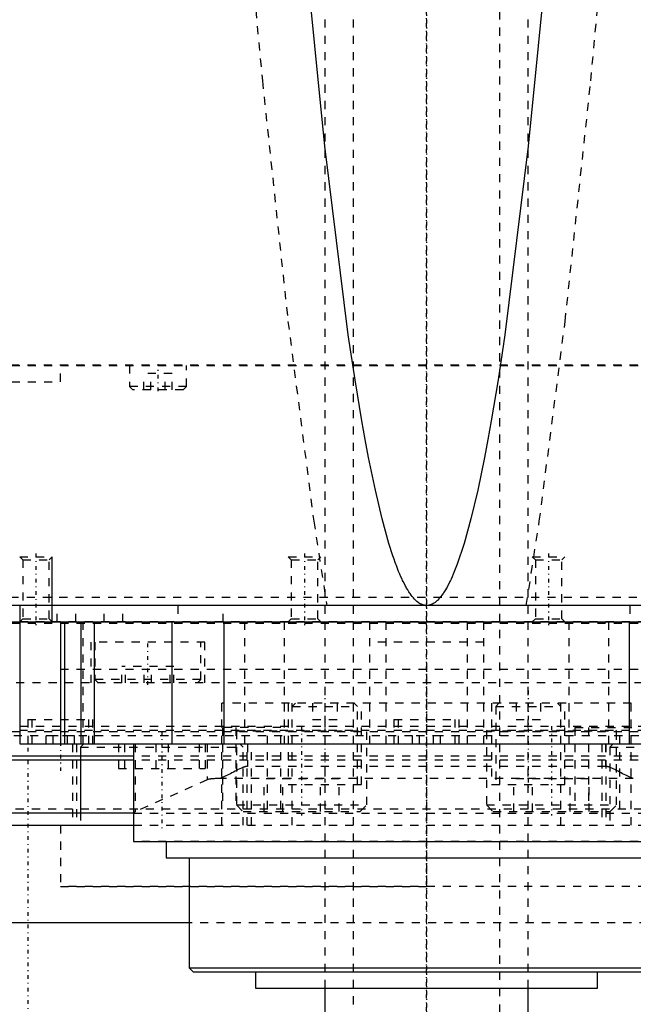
# Model space of a CAD drawing. Extents: x -120 to 120, y -92 to 634.
# Tile 3 of 11: x -50 to 25, y -14 to 106. Entities that reach past the tile are written whole.
import ezdxf

# ---------------------------------------------------------------- set-up
doc = ezdxf.new("R2010")
doc.units = 0
doc.linetypes.add('CENTER', pattern=[1.5, 0.45, -0.5, 0.05, -0.5])
doc.linetypes.add('DASHED', pattern=[2, 1, -1])
for name, color, linetype in [('AM_0', 7, 'CONTINUOUS'), ('AM_10', 7, 'CONTINUOUS'), ('AM_3', 7, 'DASHED'), ('AM_7', 7, 'CENTER')]:
    doc.layers.add(name, color=color, linetype=linetype)

msp = doc.modelspace()

# ---------------------------------------------------------------- linework, layer by layer
at = {"layer": 'AM_0', "color": 7, "linetype": 'CONTINUOUS'}
for p, q in [((79, 34.5), (-79, 34.5)), ((-50, 34.5), (-50, 17.5)), ((-78.5, 32.5), (78.5, 32.5)), ((-45, 32.5), (-45, 17.5)), ((-44.5, 32.5), (-44.5, 17.5)), ((-42.5, 32.5), (-42.5, 17.5)), ((-40.83, 32.5), (-40.83, 17.5)), ((-31.31, 32.5), (-31.31, 17.5)), ((-24.92, 32.5), (-24.92, 17.5)), ((24.92, 32.5), (24.92, 17.5)), ((-50, 17.5), (50, 17.5)), ((-36, 17.5), (-36, 5.5)), ((-36, 16), (-60, 16)), ((-36, 15.5), (-60, 15.5)), ((-42.5, 9), (-42.5, 15.5)), ((-36, 9), (-52.5, 9)), ((-68.3, 7.5), (-36, 7.5)), ((-36, 5.5), (36, 5.5)), ((-32, 5.5), (-32, 3.5)), ((-32, 3.5), (32, 3.5)), ((-29.17, 3.5), (-29.17, -10)), ((-29.17, -4.5), (-65.59, -4.5)), ((-29.17, -10), (-28.67, -10.5)), ((-29.17, -10), (29.18, -10)), ((-28.67, -10.5), (28.68, -10.5)), ((-21, -10.5), (-21, -12.5)), ((21, -12.5), (21, -10.5)), ((-21, -12.5), (21, -12.5)), ((-12.5, -12.5), (-12.5, -17.5)), ((12.5, -17.5), (12.5, -12.5))]:
    msp.add_line(p, q, dxfattribs=at)
for points in [[(0, 34.5, 0), (-0.01, 34.5, 0), (-0.04, 34.5, 0), (-0.06, 34.5, 0), (-0.07, 34.5, 0), (-0.08, 34.5, 0), (-0.11, 34.5, 0), (-0.13, 34.51, 0), (-0.15, 34.51, 0), (-0.18, 34.51, 0), (-0.2, 34.51, 0), (-0.21, 34.52, 0), (-0.22, 34.52, 0), (-0.25, 34.52, 0), (-0.27, 34.53, 0), (-0.29, 34.53, 0), (-0.32, 34.54, 0), (-0.34, 34.54, 0), (-0.35, 34.54, 0), (-0.36, 34.55, 0), (-0.39, 34.55, 0), (-0.41, 34.56, 0), (-0.42, 34.56, 0), (-0.43, 34.57, 0), (-0.46, 34.57, 0), (-0.48, 34.58, 0), (-0.49, 34.59, 0), (-0.5, 34.59, 0), (-0.53, 34.6, 0), (-0.55, 34.61, 0), (-0.57, 34.62, 0), (-0.6, 34.63, 0), (-0.62, 34.64, 0), (-0.63, 34.64, 0), (-0.64, 34.65, 0), (-0.67, 34.66, 0), (-0.69, 34.67, 0), (-0.71, 34.68, 0), (-0.74, 34.69, 0), (-0.76, 34.71, 0), (-0.77, 34.71, 0), (-0.78, 34.72, 0), (-0.81, 34.73, 0), (-0.83, 34.74, 0), (-0.85, 34.76, 0), (-0.88, 34.77, 0), (-0.9, 34.79, 0), (-0.91, 34.8, 0), (-0.92, 34.8, 0), (-0.95, 34.82, 0), (-0.97, 34.83, 0), (-1.05, 34.89, 0), (-1.19, 35.01, 0), (-1.26, 35.07, 0), (-1.33, 35.13, 0), (-1.47, 35.27, 0), (-1.61, 35.43, 0), (-1.75, 35.59, 0), (-1.89, 35.78, 0), (-2.03, 35.97, 0), (-2.1, 36.07, 0), (-2.17, 36.18, 0), (-2.31, 36.41, 0), (-2.45, 36.64, 0), (-2.52, 36.77, 0), (-2.59, 36.89, 0), (-2.73, 37.16, 0), (-2.87, 37.44, 0), (-2.94, 37.59, 0), (-3.01, 37.73, 0), (-3.15, 38.04, 0), (-3.29, 38.36, 0), (-3.43, 38.7, 0), (-3.57, 39.05, 0), (-3.71, 39.41, 0), (-3.78, 39.6, 0), (-3.85, 39.79, 0), (-3.99, 40.18, 0), (-4.13, 40.59, 0), (-4.62, 42.12, 0), (-5.46, 45.14, 0), (-6.29, 48.66, 0), (-7.13, 52.68, 0), (-7.54, 54.88, 0), (-7.96, 57.2, 0), (-8.79, 62.22, 0), (-9.62, 67.74, 0), (-12.5, 90.94, 0), (-14.95, 115.63, 0)], [(14.95, 115.63, 0), (12.5, 90.94, 0), (9.62, 67.74, 0), (8.79, 62.22, 0), (7.96, 57.2, 0), (7.54, 54.88, 0), (7.13, 52.68, 0), (6.29, 48.66, 0), (5.46, 45.14, 0), (4.62, 42.12, 0), (3.78, 39.6, 0), (3.29, 38.36, 0), (3.15, 38.04, 0), (3.01, 37.73, 0), (2.94, 37.59, 0), (2.87, 37.44, 0), (2.73, 37.16, 0), (2.59, 36.89, 0), (2.52, 36.77, 0), (2.45, 36.64, 0), (2.31, 36.41, 0), (2.17, 36.18, 0), (2.1, 36.07, 0), (2.03, 35.97, 0), (1.89, 35.78, 0), (1.75, 35.59, 0), (1.61, 35.43, 0), (1.47, 35.27, 0), (1.33, 35.13, 0), (1.26, 35.07, 0), (1.19, 35.01, 0), (1.05, 34.89, 0), (0.91, 34.8, 0), (0.83, 34.74, 0), (0.81, 34.73, 0), (0.78, 34.72, 0), (0.77, 34.71, 0), (0.76, 34.71, 0), (0.74, 34.69, 0), (0.71, 34.68, 0), (0.69, 34.67, 0), (0.67, 34.66, 0), (0.64, 34.65, 0), (0.63, 34.64, 0), (0.62, 34.64, 0), (0.6, 34.63, 0), (0.57, 34.62, 0), (0.55, 34.61, 0), (0.53, 34.6, 0), (0.5, 34.59, 0), (0.49, 34.59, 0), (0.48, 34.58, 0), (0.46, 34.57, 0), (0.43, 34.57, 0), (0.42, 34.56, 0), (0.41, 34.56, 0), (0.39, 34.55, 0), (0.36, 34.55, 0), (0.35, 34.54, 0), (0.34, 34.54, 0), (0.32, 34.54, 0), (0.29, 34.53, 0), (0.27, 34.53, 0), (0.25, 34.52, 0), (0.22, 34.52, 0), (0.21, 34.52, 0), (0.2, 34.51, 0), (0.18, 34.51, 0), (0.15, 34.51, 0), (0.13, 34.51, 0), (0.11, 34.5, 0), (0.08, 34.5, 0), (0.07, 34.5, 0), (0.06, 34.5, 0), (0.04, 34.5, 0), (0.01, 34.5, 0), (0, 34.5, 0)]]:
    msp.add_polyline3d(points, dxfattribs=at)
at = {"layer": 'AM_10', "color": 7, "linetype": 'CONTINUOUS'}
msp.add_line((-46, 32.5), (-46, 40.5), dxfattribs=at)
at = {"layer": 'AM_3', "color": 6, "linetype": 'DASHED'}
for p, q in [((-9, 600.5), (-9, -59.5)), ((9, -59.5), (9, 600.5)), ((-12.5, 222.5), (-12.5, -12.5)), ((12.5, -12.5), (12.5, 222.5)), ((-71, 64), (71, 64)), ((69.95, 64.05), (-69.95, 64.05)), ((-45, 62), (-45, 64)), ((-36.5, 64), (-36.5, 61.4)), ((-34.73, 61), (-34.73, 63)), ((-31.27, 63), (-34.73, 63)), ((-33.87, 61), (-33.87, 63)), ((-32.13, 61), (-32.13, 63)), ((-31.27, 61), (-31.27, 63)), ((-29.5, 61.4), (-29.5, 64)), ((-65, 62), (-45, 62)), ((-36.5, 61.4), (-36.1, 61)), ((-29.5, 61.4), (-36.5, 61.4)), ((-29.9, 61), (-36.1, 61)), ((-29.9, 61), (-29.5, 61.4)), ((-50, 40.5), (-49.62, 40.12)), ((-50, 40.5), (-46, 40.5)), ((-49.62, 40.12), (-49.62, 32.88)), ((-49.62, 40.12), (-46.38, 40.12)), ((-46.38, 40.12), (-46, 40.5)), ((-46.38, 32.88), (-46.38, 40.12)), ((-17, 40.5), (-16.62, 40.12)), ((-17, 40.5), (-13, 40.5)), ((-16.62, 40.12), (-16.62, 32.88)), ((-16.62, 40.12), (-13.38, 40.12)), ((-13.38, 40.12), (-13, 40.5)), ((-13.38, 32.88), (-13.38, 40.12)), ((13, 40.5), (13.38, 40.12)), ((13, 40.5), (17, 40.5)), ((13.38, 40.12), (13.38, 32.88)), ((13.38, 40.12), (16.62, 40.12)), ((16.62, 40.12), (17, 40.5)), ((16.62, 32.88), (16.62, 40.12)), ((77.86, 35.5), (-77.86, 35.5)), ((-45.38, 32.5), (-45.38, 34.5)), ((-43.08, 32.5), (-43.08, 34.5)), ((-39.62, 32.5), (-39.62, 34.5)), ((-37.31, 32.5), (-37.31, 34.5)), ((-30.58, 34.5), (-30.58, 32.5)), ((-25, 32.5), (-25, 34.5)), ((25, 34.5), (25, 32.5)), ((-49.62, 32.88), (-50, 32.5)), ((-49.62, 32.88), (-46.38, 32.88)), ((-46, 32.5), (-46.38, 32.88)), ((-16.62, 32.88), (-17, 32.5)), ((-16.62, 32.88), (-13.38, 32.88)), ((-13, 32.5), (-13.38, 32.88)), ((13.38, 32.88), (13, 32.5)), ((13.38, 32.88), (16.62, 32.88)), ((17, 32.5), (16.62, 32.88)), ((77, 32.5), (-60.01, 32.5)), ((60, 32.3), (-60, 32.3)), ((-42.23, 32.5), (-42.23, 17.5)), ((-22.36, 32.5), (-22.36, 17.5)), ((-17.5, 32.5), (-17.5, 17.5)), ((-7, 32.5), (-7, 17.5)), ((-5, 32.5), (-5, 17.5)), ((5, 32.5), (5, 17.5)), ((7, 32.5), (7, 17.5)), ((17.5, 32.5), (17.5, 17.5)), ((22.36, 32.5), (22.36, 17.5)), ((-41.25, 30), (-41.25, 25)), ((-27.25, 30), (-41.25, 30)), ((-40.75, 30), (-40.75, 25.4)), ((-27.75, 25.4), (-27.75, 30)), ((-27.25, 25), (-27.25, 30)), ((7, 30), (-7, 30)), ((-45, 26.7), (45, 26.7)), ((-45, 26.7), (0, 26.7)), ((-37.45, 25), (-37.45, 27)), ((-31.05, 27), (-37.45, 27)), ((-37, 25), (-37, 27)), ((-34.7, 25), (-34.7, 27)), ((-33.8, 25), (-33.8, 27)), ((-31.5, 25), (-31.5, 27)), ((-31.05, 25), (-31.05, 27)), ((78.56, 25), (-78.56, 25)), ((-40.75, 25.4), (-40.35, 25)), ((-27.75, 25.4), (-40.75, 25.4)), ((-28.15, 25), (-27.75, 25.4)), ((-25.16, 7.5), (-25.16, 22.5)), ((25.16, 22.5), (-25.16, 22.5)), ((-17, 22.5), (-17, 12.5)), ((-16.1, 22.5), (-16.5, 22.1)), ((-16.5, 7.5), (-16.5, 22.5)), ((-16.5, 22.1), (-8.5, 22.1)), ((-14, 22.5), (-14, 20.5)), ((-11, 22.5), (-11, 20.5)), ((-8.5, 22.1), (-8.9, 22.5)), ((-8.5, 12.5), (-8.5, 22.1)), ((-8, 12.5), (-8, 22.5)), ((8, 22.5), (8, 12.5)), ((8.9, 22.5), (8.5, 22.1)), ((8.5, 22.1), (8.5, 12.5)), ((8.5, 22.1), (16.5, 22.1)), ((11, 22.5), (11, 20.5)), ((14, 22.5), (14, 20.5)), ((16.5, 22.1), (16.1, 22.5)), ((16.5, 7.5), (16.5, 22.5)), ((17, 12.5), (17, 22.5)), ((25.16, 7.5), (25.16, 22.5)), ((-60, 19.7), (60, 19.7)), ((-49, 20.5), (-49, 17.5)), ((-49, 20.5), (-41, 20.5)), ((-48.5, 20.5), (-48.5, 17.5)), ((-41.5, 17.5), (-41.5, 20.5)), ((-41, 17.5), (-41, 20.5)), ((-25.09, 19.5), (-25.09, 9.5)), ((-17.89, 19.5), (-25.09, 19.5)), ((-23.43, 19.5), (-23.43, 9.5)), ((-19.55, 9.5), (-19.55, 19.5)), ((-17.89, 9.5), (-17.89, 19.5)), ((-14, 20.5), (-11, 20.5)), ((-4, 20.5), (-4, 17.5)), ((-4, 20.5), (4, 20.5)), ((-3.5, 20.5), (-3.5, 17.5)), ((3.5, 17.5), (3.5, 20.5)), ((4, 17.5), (4, 20.5)), ((11, 20.5), (14, 20.5)), ((18.23, 19.5), (18.23, 9.5)), ((18.23, 19.5), (25.44, 19.5)), ((19.89, 19.5), (19.89, 9.5)), ((23.77, 9.5), (23.77, 19.5)), ((-1.73, 18.5), (-60.07, 18.5)), ((-60.04, 19.2), (60.04, 19.2)), ((60.01, 19), (-60.01, 19)), ((-43.27, 18.5), (-46.73, 18.5)), ((-46.73, 17.5), (-46.73, 18.5)), ((-45.87, 17.5), (-45.87, 18.5)), ((-44.13, 17.5), (-44.13, 18.5)), ((-43.27, 17.5), (-43.27, 18.5)), ((-23.25, 19.2), (-23.35, 19.1)), ((-23.35, 19.1), (-23.35, 10)), ((-23.35, 19.1), (-7.35, 19.1)), ((-7.35, 19.1), (-7.45, 19.2)), ((-7.35, 10), (-7.35, 19.1)), ((1.73, 18.5), (-1.73, 18.5)), ((-1.73, 17.5), (-1.73, 18.5)), ((-0.87, 17.5), (-0.87, 18.5)), ((0.87, 17.5), (0.87, 18.5)), ((60.07, 18.5), (0.87, 18.5)), ((1.73, 17.5), (1.73, 18.5)), ((7.45, 19.2), (7.35, 19.1)), ((7.35, 19.1), (7.35, 10)), ((7.35, 19.1), (23.35, 19.1)), ((23.35, 19.1), (23.25, 19.2)), ((23.35, 10), (23.35, 19.1)), ((-43.53, 17.5), (-43.53, 7.5)), ((-43.03, 17.5), (-43.03, 7.5)), ((-42.13, 17.5), (-42.53, 17.1)), ((-42.53, 17.1), (-42.53, 7.5)), ((-42.53, 17.1), (-22.53, 17.1)), ((-42.5, 15.5), (-42.5, 17.5)), ((-37.86, 17.5), (-37.86, 14.5)), ((-37.11, 17.5), (-37.11, 14.5)), ((-35.82, 17.5), (-35.82, 9.14)), ((-33.28, 17.5), (-33.28, 14.5)), ((-31.77, 17.5), (-31.77, 14.5)), ((-27.95, 17.5), (-27.95, 14.5)), ((-27.19, 17.5), (-27.19, 14.5)), ((-26.96, 17.5), (-26.96, 13.1)), ((-22.53, 17.1), (-22.93, 17.5)), ((-22.53, 7.5), (-22.53, 17.1)), ((-22.03, 7.5), (-22.03, 17.5)), ((-22, 17.5), (-22, 14.74)), ((-21.53, 7.5), (-21.53, 17.5)), ((21.53, 17.5), (21.53, 7.5)), ((22, 17.5), (22, 14.74)), ((22.03, 17.5), (22.03, 7.5)), ((22.93, 17.5), (22.53, 17.1)), ((22.53, 17.1), (22.53, 7.5)), ((22.53, 17.1), (42.53, 17.1)), ((36, 16), (-36, 16)), ((36, 15.5), (-36, 15.5)), ((22, 14.74), (-22, 14.74)), ((-37.86, 14.5), (-27.19, 14.5)), ((-26.96, 13.1), (-35.82, 9.14)), ((25.41, 13.27), (-25.41, 13.27)), ((-19.97, 9.2), (-19.97, 13.2)), ((-10.73, 13.2), (-19.97, 13.2)), ((-17.66, 9.2), (-17.66, 13.2)), ((-17, 12.5), (-8, 12.5)), ((-13.04, 9.2), (-13.04, 13.2)), ((-10.73, 9.2), (-10.73, 13.2)), ((8, 12.5), (17, 12.5)), ((10.73, 9.2), (10.73, 13.2)), ((19.97, 13.2), (10.73, 13.2)), ((13.04, 9.2), (13.04, 13.2)), ((17.66, 9.2), (17.66, 13.2)), ((19.97, 9.2), (19.97, 13.2)), ((-23.35, 10), (-22.55, 9.2)), ((-23.35, 10), (-7.35, 10)), ((-8.15, 9.2), (-7.35, 10)), ((7.35, 10), (8.15, 9.2)), ((7.35, 10), (23.35, 10)), ((22.55, 9.2), (23.35, 10)), ((52.5, 9.5), (-52.5, 9.5)), ((-36, 9), (36, 9)), ((-22.55, 9.2), (-8.15, 9.2)), ((8.15, 9.2), (22.55, 9.2)), ((-45, 7.5), (-45, 0)), ((-45, 7.5), (-45, 0)), ((-36, 7.5), (36, 7.5)), ((36, 5.52), (-36, 5.52)), ((-45, 0), (0, 0)), ((45, 0), (-45, 0)), ((29.18, -4.5), (-29.17, -4.5))]:
    msp.add_line(p, q, dxfattribs=at)
for points in [[(-21.74, 115.63, 0), (-20.18, 98.98, 0), (-17.03, 69.41, 0), (-13.86, 44.87, 0), (-12.26, 34.5, 0)], [(12.26, 34.5, 0), (13.86, 44.87, 0), (17.03, 69.41, 0), (20.18, 98.98, 0), (21.74, 115.63, 0)], [(-22, 14.74, 0), (-22.02, 14.74, 0), (-22.06, 14.73, 0), (-22.1, 14.73, 0), (-22.12, 14.73, 0), (-22.14, 14.73, 0), (-22.18, 14.72, 0), (-22.21, 14.72, 0), (-22.25, 14.71, 0), (-22.29, 14.7, 0), (-22.32, 14.69, 0), (-22.34, 14.69, 0), (-22.36, 14.68, 0), (-22.39, 14.67, 0), (-22.43, 14.66, 0), (-22.46, 14.65, 0), (-22.5, 14.64, 0), (-22.53, 14.62, 0), (-22.55, 14.62, 0), (-22.57, 14.61, 0), (-22.6, 14.6, 0), (-22.64, 14.58, 0), (-22.65, 14.58, 0), (-22.75, 14.53, 0), (-22.95, 14.44, 0), (-23.15, 14.34, 0), (-23.34, 14.24, 0), (-23.53, 14.14, 0), (-23.72, 14.04, 0), (-23.82, 13.99, 0), (-23.91, 13.94, 0), (-24.1, 13.84, 0), (-24.29, 13.75, 0), (-24.47, 13.66, 0), (-24.65, 13.57, 0), (-24.82, 13.49, 0), (-24.91, 13.46, 0), (-25, 13.42, 0), (-25.16, 13.36, 0), (-25.33, 13.3, 0), (-25.41, 13.27, 0)], [(25.41, 13.27, 0), (25.33, 13.3, 0), (25.16, 13.36, 0), (25, 13.42, 0), (24.91, 13.46, 0), (24.82, 13.49, 0), (24.65, 13.57, 0), (24.47, 13.66, 0), (24.29, 13.75, 0), (24.1, 13.84, 0), (23.91, 13.94, 0), (23.82, 13.99, 0), (23.72, 14.04, 0), (23.53, 14.14, 0), (23.34, 14.24, 0), (23.15, 14.34, 0), (22.95, 14.44, 0), (22.75, 14.53, 0), (22.65, 14.58, 0), (22.64, 14.58, 0), (22.6, 14.6, 0), (22.57, 14.61, 0), (22.55, 14.62, 0), (22.53, 14.62, 0), (22.5, 14.64, 0), (22.46, 14.65, 0), (22.43, 14.66, 0), (22.39, 14.67, 0), (22.36, 14.68, 0), (22.34, 14.69, 0), (22.32, 14.69, 0), (22.29, 14.7, 0), (22.25, 14.71, 0), (22.21, 14.72, 0), (22.18, 14.72, 0), (22.14, 14.73, 0), (22.12, 14.73, 0), (22.1, 14.73, 0), (22.06, 14.73, 0), (22.02, 14.74, 0), (22, 14.74, 0)], [(-25.41, 13.27, 0), (-25.48, 13.27, 0), (-25.61, 13.26, 0), (-25.74, 13.25, 0), (-25.81, 13.25, 0), (-25.87, 13.25, 0), (-25.99, 13.24, 0), (-26.1, 13.23, 0), (-26.2, 13.22, 0), (-26.3, 13.21, 0), (-26.4, 13.2, 0), (-26.44, 13.19, 0), (-26.49, 13.19, 0), (-26.57, 13.18, 0), (-26.64, 13.17, 0), (-26.71, 13.16, 0), (-26.77, 13.15, 0), (-26.82, 13.14, 0), (-26.85, 13.13, 0), (-26.87, 13.12, 0), (-26.91, 13.11, 0), (-26.94, 13.1, 0), (-26.96, 13.1, 0)], [(-35.82, 9.14, 0), (-35.88, 9.12, 0), (-35.96, 9.06, 0), (-36, 9.01, 0), (-36, 8.99, 0)]]:
    msp.add_polyline3d(points, dxfattribs=at)
at = {"layer": 'AM_7', "color": 4, "linetype": 'CENTER'}
for p, q in [((0, 633.5), (0, -92.5)), ((0, -18.4), (0, 386.4)), ((0, 247.5), (0, -82.5)), ((-33, 60.85), (-33, 64.15)), ((-48, 40.9), (-48, 32.1)), ((-15, 40.9), (-15, 32.1)), ((15, 40.9), (15, 32.1)), ((-34.25, 24.75), (-34.25, 30.25)), ((0, 27.07), (0, -0.38)), ((-12.5, 24.05), (-12.5, 11.95)), ((12.5, 24.05), (12.5, 11.95)), ((-45, 20.8), (-45, 14.2)), ((-15.35, 19.7), (-15.35, 8.7)), ((15.35, 19.7), (15.35, 8.7)), ((-32.53, 19.05), (-32.53, 6.95)), ((-49, 17), (-49, -82))]:
    msp.add_line(p, q, dxfattribs=at)

doc.saveas('drawing.dxf')
